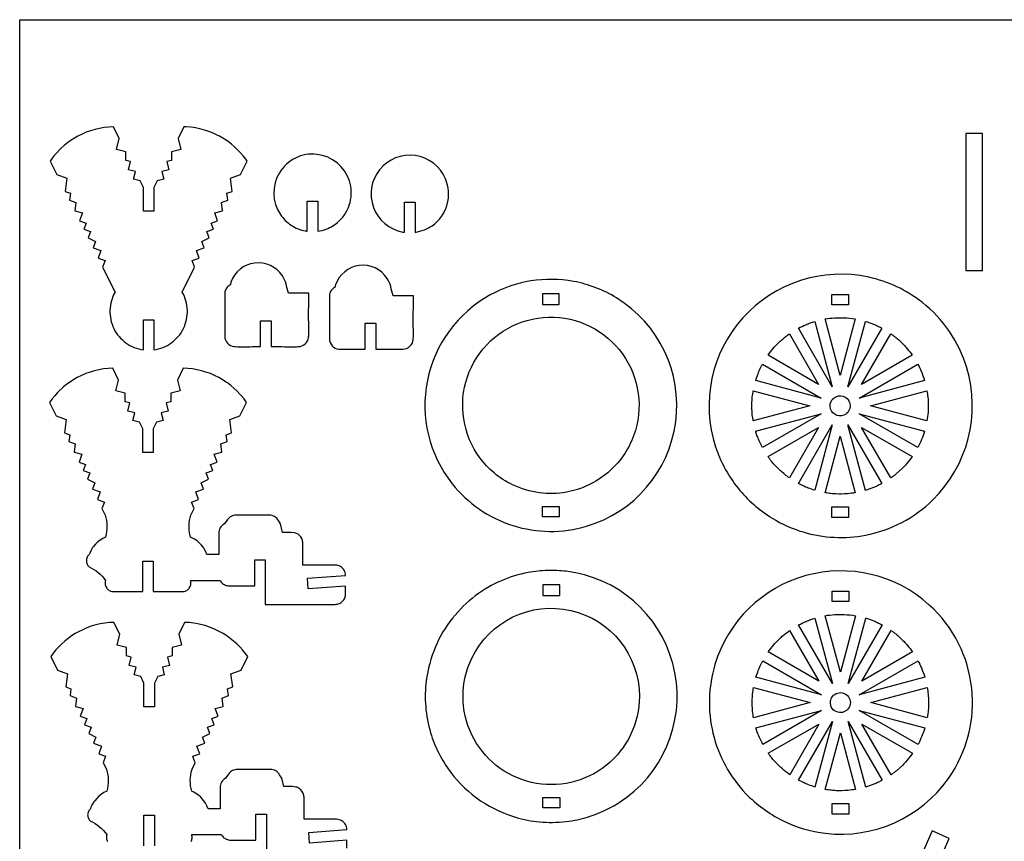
# Model space of a CAD drawing. Extents: x -56 to 89, y -25 to 54.
# Tile 2 of 4: x -56 to -10, y 15 to 54. Entities that reach past the tile are written whole.
import ezdxf

# ---------------------------------------------------------------- set-up
doc = ezdxf.new("R2010")
doc.units = 0
doc.header["$MEASUREMENT"] = 0
doc.layers.get('0').update_dxf_attribs({"linetype": 'CONTINUOUS'})
doc.layers.add('SECTIONCUTEDGES', color=18, linetype='CONTINUOUS')

msp = doc.modelspace()

# ---------------------------------------------------------------- linework, layer by layer
msp.add_lwpolyline([(88.705, 53.577), (88.705, -25.029), (-56.311, -25.029), (-56.311, 53.577)], close=True)
at = {"layer": 'SECTIONCUTEDGES'}
for points in [[(-51.728, 38.728), (-51.664, 38.635), (-51.594, 38.548), (-51.519, 38.465), (-51.439, 38.386), (-51.355, 38.313), (-51.267, 38.246), (-51.175, 38.183), (-51.079, 38.127), (-50.98, 38.076), (-50.877, 38.031), (-50.772, 37.992), (-50.664, 37.96), (-50.554, 37.934), (-50.441, 37.915), (-50.441, 39.344), (-49.941, 39.344), (-49.941, 37.915), (-49.829, 37.934), (-49.718, 37.96), (-49.61, 37.992), (-49.505, 38.031), (-49.402, 38.076), (-49.303, 38.127), (-49.207, 38.183), (-49.115, 38.246), (-49.027, 38.313), (-48.943, 38.386), (-48.863, 38.465), (-48.789, 38.548), (-48.719, 38.635), (-48.654, 38.728), (-48.595, 38.824), (-48.541, 38.925), (-48.494, 39.029), (-48.454, 39.135), (-48.42, 39.243), (-48.393, 39.352), (-48.373, 39.462), (-48.36, 39.572), (-48.353, 39.684), (-48.353, 39.795), (-48.36, 39.906), (-48.374, 40.016), (-48.394, 40.126), (-48.421, 40.235), (-48.455, 40.342), (-48.495, 40.447), (-48.542, 40.55), (-48.596, 40.651), (-48.008, 41.839), (-48.122, 42.148), (-47.795, 42.269), (-47.926, 42.623), (-47.551, 42.762), (-47.662, 43.06), (-47.32, 43.228), (-47.431, 43.526), (-47.115, 43.644), (-47.221, 43.93), (-46.917, 44.043), (-47.057, 44.42), (-46.684, 44.514), (-46.738, 44.908), (-46.433, 45.022), (-46.477, 45.342), (-46.229, 45.434), (-46.314, 46.053), (-45.834, 46.232), (-45.518, 46.872), (-45.576, 46.954), (-45.698, 47.113), (-45.829, 47.265), (-45.967, 47.41), (-46.113, 47.547), (-46.265, 47.676), (-46.425, 47.797), (-46.592, 47.91), (-46.677, 47.963), (-46.835, 48.053), (-46.933, 48.103), (-47.132, 48.196), (-47.336, 48.276), (-47.544, 48.344), (-47.756, 48.4), (-47.97, 48.444), (-48.187, 48.475), (-48.406, 48.493), (-48.516, 48.497), (-48.795, 47.934), (-48.664, 47.417), (-49.106, 47.305), (-49.106, 46.905), (-49.332, 46.848), (-49.233, 46.456), (-49.569, 46.37), (-49.477, 46.01), (-49.785, 45.932), (-49.941, 45.617), (-49.941, 44.493), (-50.441, 44.493), (-50.441, 45.617), (-50.597, 45.932), (-50.905, 46.01), (-50.814, 46.37), (-51.15, 46.456), (-51.05, 46.848), (-51.276, 46.905), (-51.276, 47.305), (-51.719, 47.417), (-51.587, 47.934), (-51.866, 48.497), (-52.086, 48.485), (-52.304, 48.461), (-52.52, 48.423), (-52.733, 48.374), (-52.943, 48.312), (-53.149, 48.237), (-53.351, 48.151), (-53.547, 48.053), (-53.705, 47.963), (-53.875, 47.855), (-54.038, 47.738), (-54.194, 47.613), (-54.344, 47.48), (-54.416, 47.41), (-54.554, 47.265), (-54.684, 47.113), (-54.807, 46.954), (-54.865, 46.872), (-54.548, 46.232), (-54.068, 46.053), (-54.153, 45.434), (-53.905, 45.342), (-53.949, 45.022), (-53.644, 44.908), (-53.698, 44.514), (-53.325, 44.42), (-53.465, 44.043), (-53.161, 43.93), (-53.268, 43.644), (-52.951, 43.526), (-53.062, 43.228), (-52.721, 43.06), (-52.831, 42.762), (-52.456, 42.623), (-52.587, 42.269), (-52.26, 42.148), (-52.375, 41.839), (-51.787, 40.651), (-51.84, 40.55), (-51.887, 40.447), (-51.928, 40.342), (-51.961, 40.235), (-51.988, 40.126), (-52.009, 40.016), (-52.022, 39.906), (-52.029, 39.795), (-52.029, 39.684), (-52.023, 39.572), (-52.009, 39.462), (-51.989, 39.352), (-51.962, 39.243), (-51.929, 39.135), (-51.888, 39.029), (-51.841, 38.925), (-51.788, 38.824)], [(-11.411, 41.677), (-10.614, 41.677), (-10.614, 48.177), (-11.411, 48.177)], [(-31.501, 40.57), (-31.501, 40.07), (-30.704, 40.07), (-30.704, 40.57)], [(-17.772, 40.048), (-17.772, 40.548), (-16.976, 40.548), (-16.976, 40.048)], [(-53.071, 27.683), (-53.045, 27.65), (-53.015, 27.621), (-52.9, 27.565), (-52.789, 27.502), (-52.684, 27.432), (-52.583, 27.354), (-52.488, 27.27), (-52.399, 27.18), (-52.316, 27.084), (-52.239, 26.981), (-52.249, 26.94), (-52.255, 26.897), (-52.257, 26.855), (-52.255, 26.813), (-52.248, 26.771), (-52.237, 26.73), (-52.222, 26.69), (-52.203, 26.652), (-52.18, 26.615), (-52.154, 26.582), (-52.124, 26.551), (-52.092, 26.524), (-52.057, 26.5), (-52.02, 26.48), (-51.981, 26.463), (-51.94, 26.45), (-50.471, 26.45), (-50.471, 27.896), (-49.971, 27.896), (-49.971, 26.45), (-48.503, 26.45), (-48.462, 26.463), (-48.423, 26.48), (-48.385, 26.5), (-48.351, 26.524), (-48.318, 26.551), (-48.289, 26.582), (-48.262, 26.615), (-48.24, 26.652), (-48.22, 26.69), (-48.205, 26.73), (-48.194, 26.771), (-48.188, 26.813), (-48.185, 26.855), (-48.187, 26.897), (-48.193, 26.94), (-48.203, 26.981), (-46.8, 26.98), (-46.775, 26.939), (-46.746, 26.901), (-46.714, 26.866), (-46.679, 26.833), (-46.64, 26.805), (-46.599, 26.78), (-46.556, 26.759), (-46.51, 26.742), (-46.462, 26.73), (-46.413, 26.722), (-46.362, 26.72), (-45.157, 26.72), (-45.157, 27.951), (-44.657, 27.951), (-44.657, 25.843), (-41.341, 25.843), (-41.29, 25.845), (-41.24, 25.853), (-41.193, 25.865), (-41.147, 25.882), (-41.103, 25.903), (-41.062, 25.928), (-41.024, 25.956), (-40.989, 25.989), (-40.957, 26.024), (-40.928, 26.062), (-40.903, 26.103), (-40.882, 26.147), (-40.865, 26.193), (-40.853, 26.24), (-40.845, 26.29), (-40.843, 26.341), (-40.843, 26.71), (-42.619, 26.58), (-42.656, 27.083), (-40.843, 27.215), (-40.847, 27.279), (-40.859, 27.342), (-40.879, 27.403), (-40.907, 27.46), (-40.943, 27.514), (-40.985, 27.562), (-41.033, 27.604), (-41.086, 27.64), (-41.144, 27.669), (-41.204, 27.689), (-41.267, 27.702), (-41.331, 27.706), (-42.876, 27.706), (-42.876, 28.75), (-42.878, 28.796), (-42.884, 28.842), (-42.895, 28.886), (-42.909, 28.929), (-42.927, 28.97), (-42.973, 29.046), (-43.032, 29.112), (-43.102, 29.167), (-43.141, 29.19), (-43.181, 29.209), (-43.224, 29.225), (-43.269, 29.236), (-43.425, 29.257), (-43.836, 29.257), (-43.936, 29.659), (-44.033, 29.824), (-44.07, 29.878), (-44.113, 29.927), (-44.162, 29.969), (-44.215, 30.004), (-44.273, 30.032), (-44.334, 30.053), (-44.397, 30.066), (-44.463, 30.07), (-46.043, 30.07), (-46.102, 30.067), (-46.159, 30.056), (-46.215, 30.039), (-46.268, 30.016), (-46.318, 29.987), (-46.365, 29.952), (-46.407, 29.912), (-46.445, 29.866), (-46.597, 29.659), (-46.668, 29.612), (-46.716, 29.569), (-46.758, 29.52), (-46.794, 29.467), (-46.822, 29.409), (-46.843, 29.348), (-46.856, 29.285), (-46.86, 29.219), (-46.86, 28.206), (-47.427, 28.206), (-47.484, 28.342), (-47.554, 28.471), (-47.594, 28.532), (-47.682, 28.647), (-47.781, 28.753), (-47.89, 28.849), (-48.009, 28.933), (-48.136, 29.005), (-48.203, 29.037), (-48.235, 29.166), (-48.248, 29.231), (-48.265, 29.361), (-48.271, 29.427), (-48.274, 29.559), (-48.268, 29.69), (-48.252, 29.821), (-48.227, 29.951), (-48.192, 30.079), (-48.038, 30.39), (-48.152, 30.698), (-47.825, 30.82), (-47.956, 31.174), (-47.581, 31.313), (-47.692, 31.61), (-47.35, 31.779), (-47.461, 32.077), (-47.145, 32.195), (-47.251, 32.481), (-46.947, 32.594), (-47.087, 32.97), (-46.714, 33.065), (-46.768, 33.459), (-46.463, 33.573), (-46.507, 33.892), (-46.259, 33.984), (-46.344, 34.604), (-45.864, 34.782), (-45.548, 35.423), (-45.666, 35.585), (-45.792, 35.741), (-45.859, 35.816), (-45.997, 35.961), (-46.143, 36.098), (-46.295, 36.227), (-46.455, 36.348), (-46.538, 36.406), (-46.707, 36.514), (-46.865, 36.603), (-47.062, 36.702), (-47.263, 36.788), (-47.47, 36.862), (-47.68, 36.924), (-47.893, 36.974), (-48.109, 37.011), (-48.327, 37.036), (-48.546, 37.048), (-48.825, 36.485), (-48.694, 35.968), (-49.136, 35.855), (-49.136, 35.456), (-49.362, 35.399), (-49.263, 35.006), (-49.599, 34.921), (-49.507, 34.561), (-49.815, 34.483), (-49.971, 34.168), (-49.971, 33.044), (-50.471, 33.044), (-50.471, 34.168), (-50.627, 34.483), (-50.935, 34.561), (-50.844, 34.921), (-51.18, 35.006), (-51.08, 35.399), (-51.306, 35.456), (-51.306, 35.855), (-51.748, 35.968), (-51.617, 36.485), (-51.896, 37.048), (-52.116, 37.036), (-52.334, 37.011), (-52.55, 36.974), (-52.763, 36.924), (-52.973, 36.862), (-53.179, 36.788), (-53.381, 36.702), (-53.577, 36.603), (-53.735, 36.514), (-53.905, 36.406), (-54.068, 36.289), (-54.224, 36.164), (-54.3, 36.098), (-54.446, 35.961), (-54.516, 35.889), (-54.65, 35.741), (-54.776, 35.585), (-54.895, 35.423), (-54.578, 34.782), (-54.098, 34.604), (-54.183, 33.984), (-53.935, 33.892), (-53.979, 33.573), (-53.674, 33.459), (-53.728, 33.065), (-53.355, 32.97), (-53.495, 32.594), (-53.191, 32.481), (-53.298, 32.195), (-52.981, 32.077), (-53.092, 31.779), (-52.751, 31.61), (-52.861, 31.313), (-52.486, 31.174), (-52.617, 30.82), (-52.29, 30.698), (-52.405, 30.39), (-52.251, 30.079), (-52.216, 29.951), (-52.19, 29.821), (-52.175, 29.69), (-52.168, 29.559), (-52.172, 29.427), (-52.185, 29.296), (-52.207, 29.166), (-52.239, 29.037), (-52.371, 28.971), (-52.494, 28.892), (-52.608, 28.802), (-52.712, 28.701), (-52.806, 28.59), (-52.848, 28.532), (-52.925, 28.407), (-52.988, 28.275), (-53.015, 28.206), (-53.045, 28.177), (-53.071, 28.145), (-53.093, 28.111), (-53.112, 28.074), (-53.126, 28.036), (-53.137, 27.996), (-53.144, 27.955), (-53.146, 27.914), (-53.144, 27.872), (-53.137, 27.831), (-53.126, 27.792), (-53.112, 27.753), (-53.093, 27.717)], [(-31.501, 29.992), (-31.501, 30.492), (-30.704, 30.492), (-30.704, 29.992)], [(-17.772, 29.97), (-17.772, 30.47), (-16.976, 30.47), (-16.976, 29.97)], [(-31.482, 26.765), (-31.482, 26.265), (-30.685, 26.265), (-30.685, 26.765)], [(-17.76, 25.972), (-17.76, 26.472), (-16.963, 26.472), (-16.963, 25.972)], [(-31.482, 16.187), (-31.482, 16.687), (-30.685, 16.687), (-30.685, 16.187)], [(-17.76, 15.894), (-17.76, 16.394), (-16.963, 16.394), (-16.963, 15.894)]]:
    msp.add_lwpolyline(points, close=True, dxfattribs=at)
for points in [[(-42.663, 43.542), (-42.663, 44.972), (-42.163, 44.972), (-42.163, 43.542, 0.047597), (-41.766, 43.646, 0.100184), (-41.16, 44.018, 0.639695), (-42.203, 47.19, 0.640021), (-43.94, 44.339, 0.099512), (-43.424, 43.828, 0.09979), (-42.752, 43.557, 0.009062), (-42.707, 43.549, -0.003021)], [(-38.047, 44.919), (-37.547, 44.919), (-37.547, 43.489, 0.053281), (-37.104, 43.611, 0.059622), (-36.742, 43.805, 0.171891), (-36.029, 44.807, 0.17205), (-36.105, 46.033, 0.566523), (-39.232, 46.463, 0.566801), (-38.136, 43.504, 0.009062), (-38.091, 43.496, -0.003021), (-38.047, 43.489)], [(-44.878, 38.068), (-44.878, 39.299), (-44.378, 39.299), (-44.378, 38.068, -0.001261), (-43.352, 38.065, 0.007568), (-43.095, 38.068, 0.17911), (-42.758, 38.202, 0.186027), (-42.6, 38.515, 0.012625), (-42.599, 38.532, 0.006307), (-42.597, 38.566, 0.00914), (-42.595, 38.974, -0.008036), (-42.587, 40.605), (-43.558, 40.605, 0.002778), (-43.671, 41.045, 0.080686), (-43.842, 41.426, 0.286261), (-45.16, 42.035, 0.286452), (-46.285, 41.119, 0.036637), (-46.309, 41.028, -0.114416), (-46.318, 41.007, -0.116624), (-46.341, 40.987, 0.081245), (-46.438, 40.917, 0.097719), (-46.539, 40.763, 0.089338), (-46.582, 40.567), (-46.582, 38.566, 0.17911), (-46.447, 38.229, 0.186027), (-46.134, 38.07, 0.012625), (-46.117, 38.069, 0.006307), (-46.084, 38.068, 0.008514), (-45.662, 38.064, -0.002207)], [(-39.912, 37.949), (-39.912, 39.18), (-39.412, 39.18), (-39.412, 37.949, -0.001261), (-38.386, 37.946, 0.007568), (-38.13, 37.949, 0.17911), (-37.792, 38.083, 0.186027), (-37.634, 38.396, 0.012625), (-37.633, 38.413, 0.006307), (-37.632, 38.447, 0.00914), (-37.629, 38.855, -0.008036), (-37.621, 40.486), (-38.592, 40.486, 0.002778), (-38.706, 40.926, 0.080686), (-38.876, 41.308, 0.286261), (-40.194, 41.916, 0.286452), (-41.319, 41, 0.036637), (-41.343, 40.909, -0.114416), (-41.352, 40.888, -0.116624), (-41.375, 40.869, 0.081245), (-41.472, 40.798, 0.097719), (-41.573, 40.645, 0.089338), (-41.616, 40.448), (-41.616, 38.447, 0.17911), (-41.481, 38.11, 0.186027), (-41.168, 37.951, 0.012625), (-41.152, 37.95, 0.006307), (-41.118, 37.949, 0.008514), (-40.696, 37.945, -0.002207)], [(-35.787, 31.565, 0.149338), (-32.907, 29.583, 0.149353), (-29.412, 29.548, 0.296651), (-25.18, 34.497, 0.29625), (-27.989, 40.38, 0.092281), (-30.029, 41.161, 0.172556), (-33.979, 40.522, 0.220869), (-36.965, 36.46, 0.221131)], [(-20.608, 29.931, 0.063566), (-19.127, 29.276, 0.120276), (-16.169, 29.127, 0.147825), (-12.976, 30.801, 0.278823), (-11.371, 37.067, 0.15407), (-13.49, 40.172, 0.113627), (-16.02, 41.363, 0.268788), (-21.988, 39.441, 0.26905), (-23.285, 33.311, 0.085445), (-22.304, 31.461, 0.083649), (-20.732, 30.009, 0.004404), (-20.67, 29.97, 0.004421)], [(-27.176, 33.842, -0.131005), (-28.407, 32.087, -0.129677), (-30.365, 31.163, -0.079692), (-31.648, 31.132, -0.0771), (-32.919, 31.51, -0.064704), (-33.8, 32.077, -0.117883), (-34.96, 33.652, -0.529054), (-31.209, 39.465, -0.528938)], [(-17.749, 36.157), (-19.358, 38.943, -0.012176), (-19.007, 39.11, -0.019565), (-18.782, 39.2, -0.009363), (-18.682, 39.233, 0.003121), (-18.582, 39.265)], [(-17.377, 36.7), (-18.095, 39.38, -0.057699), (-17.199, 39.436, -0.024823), (-16.66, 39.381)], [(-17.006, 36.157), (-16.172, 39.268, 0.006199), (-16.153, 39.263, -0.0186), (-16.134, 39.258), (-15.747, 39.116, -0.018388), (-15.57, 39.034, 0.006129), (-15.395, 38.947)], [(-20.799, 37.665, -0.014778), (-20.553, 37.978, -0.028539), (-20.266, 38.285, -0.018438), (-20.088, 38.442, -0.011345), (-19.784, 38.681), (-18.397, 36.278)], [(-16.358, 36.278), (-14.971, 38.681, 0.006303), (-14.841, 38.586, -0.01891), (-14.712, 38.489, -0.017187), (-14.559, 38.354, -0.012321), (-14.357, 38.153, -0.018926), (-14.19, 37.965, -0.012469), (-13.955, 37.666)], [(-21.383, 36.463, -0.012918), (-21.271, 36.786, -0.018758), (-21.181, 37.003, -0.010898), (-21.122, 37.122, 0.003632), (-21.062, 37.24), (-18.275, 35.631)], [(-16.48, 35.631), (-13.693, 37.24, -0.026072), (-13.533, 36.903, -0.02074), (-13.371, 36.464)], [(-21.498, 34.541, 0.006429), (-21.523, 34.688, -0.01929), (-21.544, 34.836), (-21.565, 35.259), (-21.544, 35.682, -0.018896), (-21.523, 35.829, 0.006298), (-21.499, 35.977), (-18.819, 35.259)], [(-17.195, 34.819, -0.520017), (-17.852, 35.237, -0.519794), (-17.236, 35.713, -0.315968), (-16.902, 35.281, -0.315775)], [(-15.936, 35.259), (-13.256, 35.977, -0.005477), (-13.217, 35.666, -0.027167), (-13.194, 35.282, -0.022163), (-13.207, 34.959, -0.016966), (-13.256, 34.541)], [(-21.062, 33.278, -0.020623), (-21.302, 33.809, -0.019978), (-21.377, 34.016, -0.019766), (-21.382, 34.035, 0.006588), (-21.386, 34.053), (-18.275, 34.887)], [(-16.48, 34.887), (-13.371, 34.054, -0.023422), (-13.512, 33.664, -0.022807), (-13.692, 33.278)], [(-20.799, 32.852), (-18.397, 34.239), (-19.784, 31.837, -0.024397), (-20.21, 32.183, -0.042082), (-20.638, 32.636, -0.010889), (-20.719, 32.743, 0.00363)], [(-19.358, 31.574), (-17.749, 34.361), (-18.582, 31.253, -0.012234), (-18.894, 31.361, -0.017991), (-19.102, 31.448, -0.010478), (-19.231, 31.51, 0.003492)], [(-16.172, 31.25), (-17.005, 34.361), (-15.395, 31.572, 0.006248), (-15.57, 31.484, -0.018746), (-15.747, 31.401), (-16.134, 31.26, -0.018599), (-16.153, 31.255, 0.006199)], [(-14.97, 31.837), (-16.358, 34.239), (-13.956, 32.853, -0.014529), (-14.227, 32.506, -0.022653), (-14.416, 32.298), (-14.712, 32.029, -0.018394), (-14.84, 31.931, 0.006131)], [(-18.095, 31.137), (-17.377, 33.817), (-16.659, 31.138, -0.013089), (-17.025, 31.093, -0.036535), (-17.586, 31.08, -0.015577), (-17.812, 31.098, -0.012352)], [(-35.853, 17.871, 0.082498), (-34.437, 16.53, 0.081429), (-32.642, 15.705, 0.051999), (-31.49, 15.513, 0.048718), (-30.245, 15.559, 0.045642), (-29.237, 15.79, 0.081866), (-27.505, 16.691, 0.306737), (-25.317, 23.034, 0.307202), (-30.391, 27.412, 0.018046), (-30.802, 27.444, 0.016111), (-31.262, 27.45, 0.042286), (-32.182, 27.352, 0.052805), (-33.452, 26.966, 0.063258), (-34.689, 26.245, 0.060023), (-35.768, 25.192, 0.070022), (-36.585, 23.82, 0.067248), (-37.017, 22.215, 0.053404), (-37.045, 21.002, 0.050725), (-36.809, 19.747, 0.04601), (-36.425, 18.784, 0.044299)], [(-21.846, 16.862, 0.086412), (-20.116, 15.591, 0.086691), (-18.065, 14.982, 0.274319), (-12.241, 17.581, 0.379188), (-13.145, 25.812, 0.257222), (-19.009, 27.204, 0.257249), (-23.318, 22.991, 0.132982), (-23.411, 19.728, 0.132968)], [(-26.903, 21.476, -0.481507), (-32.019, 17.396, -0.481693), (-34.858, 23.29, -0.349808), (-30.156, 25.554, -0.349977)], [(-17.365, 22.625), (-18.083, 25.304, -0.057699), (-17.187, 25.36, -0.024823), (-16.647, 25.305)], [(-17.737, 22.081), (-19.346, 24.867, -0.012176), (-18.994, 25.034, -0.019565), (-18.77, 25.124, -0.009363), (-18.67, 25.157, 0.003121), (-18.57, 25.189)], [(-16.993, 22.081), (-16.16, 25.192, 0.006199), (-16.141, 25.187, -0.0186), (-16.122, 25.182), (-15.735, 25.041, -0.018388), (-15.558, 24.958, 0.006129), (-15.383, 24.871)], [(-20.787, 23.589, -0.014778), (-20.541, 23.903, -0.028539), (-20.254, 24.209, -0.018438), (-20.076, 24.367, -0.011345), (-19.772, 24.605), (-18.385, 22.202)], [(-16.346, 22.202), (-14.959, 24.605, 0.006303), (-14.828, 24.511, -0.01891), (-14.7, 24.413, -0.017187), (-14.547, 24.278, -0.012321), (-14.344, 24.077, -0.018926), (-14.178, 23.89, -0.012469), (-13.943, 23.59)], [(-21.371, 22.387, -0.012918), (-21.259, 22.71, -0.018758), (-21.168, 22.927, -0.010898), (-21.11, 23.046, 0.003632), (-21.05, 23.164), (-18.263, 21.555)], [(-16.467, 21.555), (-13.681, 23.164, -0.026072), (-13.52, 22.828, -0.02074), (-13.359, 22.388)], [(-21.486, 20.465, 0.006429), (-21.511, 20.612, -0.01929), (-21.532, 20.76), (-21.553, 21.183), (-21.532, 21.606, -0.018896), (-21.511, 21.754, 0.006298), (-21.487, 21.901), (-18.807, 21.183)], [(-17.838, 21.134, -0.704491), (-17.031, 21.517, -0.705318), (-17.414, 20.71, -0.172802), (-17.702, 20.847, -0.173371)], [(-15.924, 21.183), (-13.244, 21.901, -0.035509), (-13.184, 21.242, -0.037792), (-13.219, 20.622, -0.007975), (-13.231, 20.544, 0.002658), (-13.243, 20.465)], [(-21.049, 19.202, -0.020623), (-21.29, 19.733, -0.019978), (-21.364, 19.94, -0.019766), (-21.369, 19.959, 0.006588), (-21.374, 19.978), (-18.263, 20.811)], [(-16.467, 20.811), (-13.359, 19.979, -0.023422), (-13.5, 19.588, -0.022807), (-13.68, 19.202)], [(-20.787, 18.776), (-18.385, 20.164), (-19.771, 17.761, -0.019294), (-20.119, 18.038, -0.045903), (-20.625, 18.56, -0.008546), (-20.701, 18.658, -0.007227)], [(-19.346, 17.498), (-17.737, 20.285), (-18.57, 17.177, -0.012234), (-18.882, 17.285, -0.017991), (-19.09, 17.372, -0.010478), (-19.218, 17.434, 0.003492)], [(-16.16, 17.174), (-16.993, 20.285), (-15.383, 17.496, 0.006248), (-15.558, 17.409, -0.018746), (-15.735, 17.326), (-16.122, 17.184, -0.018599), (-16.141, 17.179, 0.006199)], [(-14.958, 17.761), (-16.346, 20.164), (-13.944, 18.777, -0.014529), (-14.214, 18.431, -0.022653), (-14.404, 18.222), (-14.7, 17.953, -0.018394), (-14.828, 17.855, 0.006131)], [(-18.083, 17.061), (-17.365, 19.741), (-16.647, 17.062, -0.013089), (-17.013, 17.017, -0.036535), (-17.573, 17.004, -0.015577), (-17.799, 17.022, -0.012352)]]:
    msp.add_lwpolyline(points, format="xyb", close=True, dxfattribs=at)
for points in [[(-40.784, 14.28), (-40.784, 14.649), (-42.56, 14.519), (-42.597, 15.022), (-40.784, 15.155), (-40.788, 15.219), (-40.8, 15.282), (-40.82, 15.342), (-40.848, 15.4), (-40.884, 15.453), (-40.926, 15.501), (-40.974, 15.544), (-41.027, 15.58), (-41.084, 15.608), (-41.145, 15.629), (-41.208, 15.641), (-41.272, 15.645), (-42.817, 15.645), (-42.817, 16.689), (-42.819, 16.736), (-42.825, 16.781), (-42.836, 16.826), (-42.85, 16.868), (-42.868, 16.909), (-42.914, 16.985), (-42.973, 17.051), (-43.043, 17.106), (-43.081, 17.129), (-43.122, 17.148), (-43.165, 17.164), (-43.21, 17.176), (-43.365, 17.197), (-43.777, 17.197), (-43.877, 17.598), (-43.974, 17.763), (-44.011, 17.818), (-44.054, 17.866), (-44.103, 17.908), (-44.156, 17.944), (-44.214, 17.972), (-44.275, 17.993), (-44.338, 18.005), (-44.404, 18.01), (-45.984, 18.01), (-46.043, 18.006), (-46.1, 17.996), (-46.156, 17.979), (-46.209, 17.956), (-46.259, 17.927), (-46.305, 17.892), (-46.348, 17.851), (-46.385, 17.806), (-46.537, 17.598), (-46.609, 17.551), (-46.657, 17.508), (-46.699, 17.46), (-46.735, 17.406), (-46.763, 17.349), (-46.784, 17.288), (-46.796, 17.224), (-46.801, 17.158), (-46.801, 16.146), (-47.368, 16.146), (-47.425, 16.282), (-47.495, 16.41), (-47.577, 16.53), (-47.671, 16.641), (-47.722, 16.692), (-47.831, 16.788), (-47.95, 16.872), (-48.077, 16.945), (-48.144, 16.976), (-48.176, 17.105), (-48.199, 17.235), (-48.211, 17.366), (-48.215, 17.498), (-48.209, 17.63), (-48.193, 17.76), (-48.167, 17.89), (-48.133, 18.018), (-47.979, 18.329), (-48.093, 18.638), (-47.766, 18.759), (-47.897, 19.113), (-47.522, 19.252), (-47.632, 19.55), (-47.291, 19.719), (-47.402, 20.017), (-47.086, 20.134), (-47.192, 20.421), (-46.888, 20.534), (-47.028, 20.91), (-46.655, 21.004), (-46.709, 21.399), (-46.404, 21.512), (-46.448, 21.832), (-46.2, 21.924), (-46.285, 22.544), (-45.805, 22.722), (-45.489, 23.362), (-45.607, 23.525), (-45.733, 23.68), (-45.868, 23.829), (-46.01, 23.97), (-46.159, 24.103), (-46.315, 24.228), (-46.478, 24.345), (-46.648, 24.453), (-46.806, 24.543), (-46.903, 24.593), (-47.103, 24.686), (-47.307, 24.766), (-47.515, 24.834), (-47.727, 24.89), (-47.941, 24.934), (-48.158, 24.965), (-48.268, 24.975), (-48.487, 24.987), (-48.766, 24.424), (-48.635, 23.907), (-49.077, 23.795), (-49.077, 23.396), (-49.303, 23.338), (-49.204, 22.946), (-49.539, 22.861), (-49.448, 22.501), (-49.756, 22.422), (-49.912, 22.108), (-49.912, 20.983), (-50.412, 20.983), (-50.412, 22.108), (-50.568, 22.422), (-50.876, 22.501), (-50.785, 22.861), (-51.12, 22.946), (-51.021, 23.338), (-51.247, 23.396), (-51.247, 23.795), (-51.689, 23.907), (-51.558, 24.424), (-51.837, 24.987), (-52.056, 24.975), (-52.275, 24.951), (-52.49, 24.914), (-52.704, 24.864), (-52.914, 24.802), (-53.12, 24.727), (-53.321, 24.641), (-53.518, 24.543), (-53.676, 24.453), (-53.846, 24.345), (-54.009, 24.228), (-54.165, 24.103), (-54.314, 23.97), (-54.456, 23.829), (-54.591, 23.68), (-54.717, 23.525), (-54.835, 23.362), (-54.519, 22.722), (-54.039, 22.544), (-54.124, 21.924), (-53.876, 21.832), (-53.92, 21.512), (-53.615, 21.399), (-53.669, 21.004), (-53.296, 20.91), (-53.436, 20.534), (-53.132, 20.421), (-53.238, 20.134), (-52.922, 20.017), (-53.033, 19.719), (-52.692, 19.55), (-52.802, 19.252), (-52.427, 19.113), (-52.558, 18.759), (-52.231, 18.638), (-52.345, 18.329), (-52.191, 18.018), (-52.156, 17.89), (-52.131, 17.76), (-52.115, 17.63), (-52.109, 17.498), (-52.112, 17.366), (-52.125, 17.235), (-52.148, 17.105), (-52.18, 16.976), (-52.311, 16.91), (-52.435, 16.832), (-52.549, 16.742), (-52.653, 16.641), (-52.747, 16.53), (-52.789, 16.471), (-52.865, 16.347), (-52.929, 16.215), (-52.956, 16.146), (-52.985, 16.117), (-53.011, 16.084), (-53.034, 16.05), (-53.052, 16.014), (-53.067, 15.975), (-53.078, 15.936), (-53.084, 15.895), (-53.087, 15.853), (-53.084, 15.812), (-53.078, 15.771), (-53.067, 15.731), (-53.052, 15.693), (-53.034, 15.656), (-53.011, 15.622), (-52.985, 15.59), (-52.956, 15.561), (-52.841, 15.505), (-52.73, 15.442), (-52.625, 15.371), (-52.524, 15.294), (-52.429, 15.21), (-52.34, 15.119), (-52.256, 15.023), (-52.18, 14.921), (-52.19, 14.879), (-52.196, 14.837), (-52.198, 14.794), (-52.195, 14.752), (-52.189, 14.71), (-52.178, 14.669), (-52.163, 14.63), (-52.144, 14.591)], [(-48.18, 14.591), (-48.161, 14.63), (-48.146, 14.669), (-48.135, 14.71), (-48.128, 14.752), (-48.126, 14.794), (-48.128, 14.837), (-48.134, 14.879), (-48.144, 14.921), (-46.741, 14.92), (-46.716, 14.879), (-46.687, 14.84), (-46.655, 14.805), (-46.619, 14.773), (-46.581, 14.744), (-46.54, 14.719), (-46.497, 14.698), (-46.451, 14.681), (-46.403, 14.669), (-46.354, 14.662), (-46.303, 14.659), (-45.097, 14.659), (-45.097, 15.89), (-44.597, 15.89), (-44.597, 13.782)], [(-50.412, 14.39), (-50.412, 15.835), (-49.912, 15.835), (-49.912, 14.39)]]:
    msp.add_lwpolyline(points, dxfattribs=at)
msp.add_lwpolyline([(-14.215, 10.153), (-12.209, 14.74), (-13.012, 15.092), (-15.092, 10.359, -0.002171)], format="xyb", dxfattribs=at)

doc.saveas('drawing.dxf')
